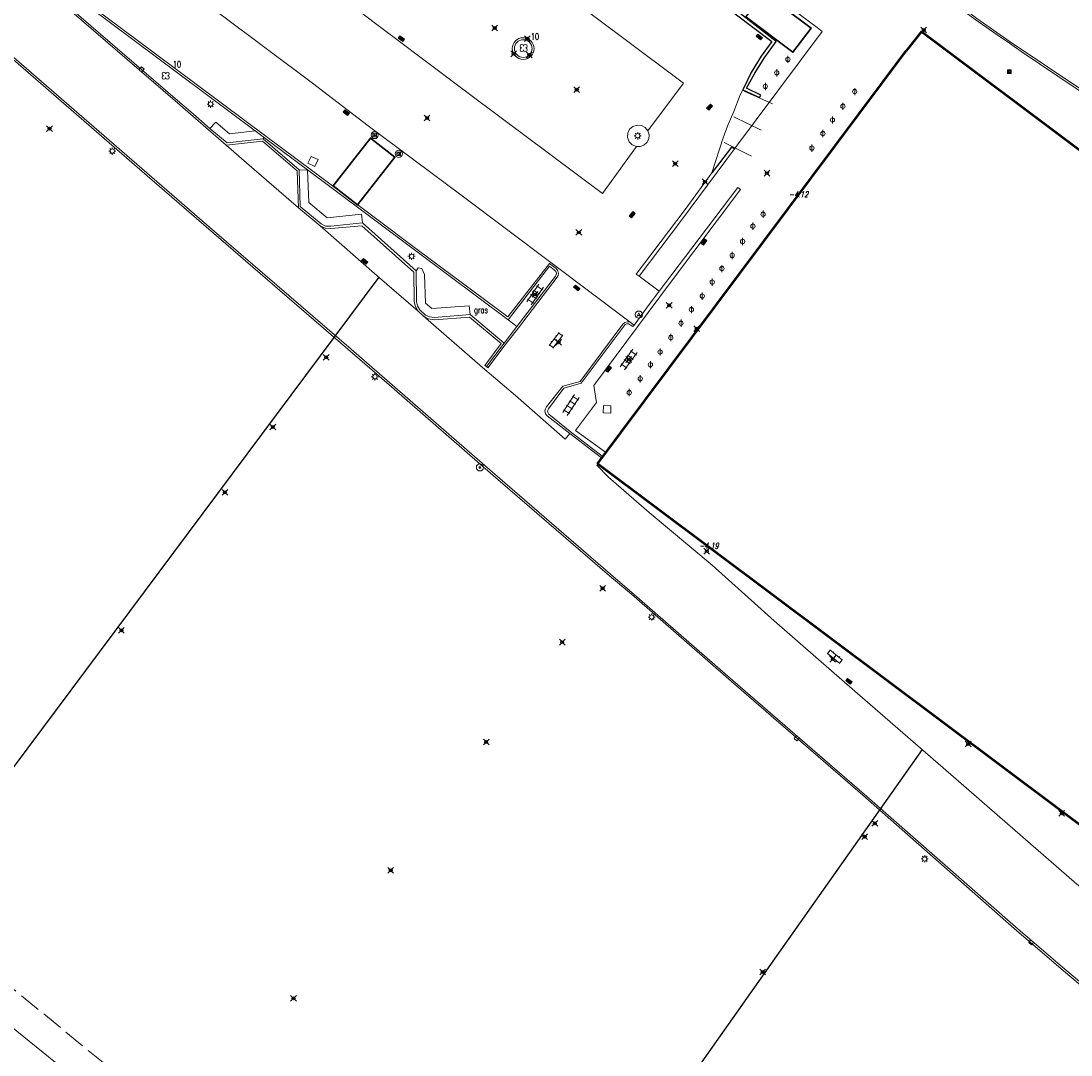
# Model space of a CAD drawing. Header units: metres. Extents: x 113132 to 113925, y 483082 to 483769.
# Tile 20 of 54: x 113411 to 113484, y 483515 to 483587. Entities that reach past the tile are written whole.
import ezdxf
from ezdxf.enums import TextEntityAlignment as Align

# ---------------------------------------------------------------- set-up
doc = ezdxf.new("R2010")
doc.units = ezdxf.units.M
doc.header["$PDMODE"] = 35
doc.header["$PDSIZE"] = 0.2
doc.linetypes.add('TALUDLIJN', pattern=[2, 1.5, -0.5])
doc.layers.add('$detailpunten', color=4, linetype='CONTINUOUS')
doc.layers.add('profiellijn_50m', color=6, linetype='CONTINUOUS')
for name, color, linetype, lineweight in [('AVBK_afvalbak', 7, 'CONTINUOUS', 18), ('BDVK_verkeersbord', 7, 'CONTINUOUS', 18), ('BOOM_boom', 7, 'CONTINUOUS', 18), ('DRPL_dorpelhoogte', 6, 'CONTINUOUS', 18), ('FTSR_fietsenrek', 7, 'CONTINUOUS', 18), ('GBGB_gevel_bijgebouw', 1, 'CONTINUOUS', 35), ('GHGB_gevel_hoofdgebouw', 1, 'CONTINUOUS', 50), ('GRAS_Grasland_overig', 7, 'CONTINUOUS', 18), ('GSAF_gasafsluiter', 7, 'CONTINUOUS', 18), ('HEKW_hek_hekwerk', 3, 'RASTERHEK', 18), ('KASF_kant_asfalt', 7, 'CONTINUOUS', 18), ('KKLI_kant_klinkers', 7, 'CONTINUOUS', 18), ('KLIN_klinkers', 7, 'CONTINUOUS', 18), ('KMUU_muur_kant', 1, 'CONTINUOUS', 25), ('KOLK_straatkolk', 7, 'CONTINUOUS', 18), ('KOVM_kant_overig_materiaal', 6, 'CONTINUOUS', 18), ('KSLT_kant_sloot', 4, 'CONTINUOUS', 18), ('KTEG_kant_tegels', 7, 'CONTINUOUS', 18), ('LNTP_lantaarnpaal', 7, 'CONTINUOUS', 18), ('PLHT_paal_hout', 7, 'CONTINUOUS', 18), ('RPUT_rioolput_inspectieput', 7, 'CONTINUOUS', 18), ('TALH_talud_hoog', 32, 'TALUDLIJN', 18), ('TGLS_tegels', 7, 'CONTINUOUS', 18), ('TKLK_trottoirkolk', 7, 'CONTINUOUS', 18)]:
    doc.layers.add(name, color=color, linetype=linetype, lineweight=lineweight)
doc.layers.add('Defpoints2', color=11, linetype='CONTINUOUS', lineweight=18, plot=False)
doc.styles.add('Romans', font='romans.shx', dxfattribs={"width": 0.7, "height": 2})
doc.styles.get("Standard").update_dxf_attribs({"font": 'romans.shx', "height": 0.9})
doc.linetypes.add('RASTERHEK', pattern='A,7,-1,[101,fgm.shx,S=0.5,R=0,X=0,Y=0],-2', length=10)

# ---------------------------------------------------------------- blocks, each defined once
blk = doc.blocks.new('LNTP-flat-2')
at = {"layer": 'LNTP_lantaarnpaal'}
for points in [[(-0.25, 0), (-0.15, 0)], [(-0.177, 0.177), (-0.106, 0.106)], [(0, 0.25), (0, 0.15)], [(0.177, 0.177), (0.106, 0.106)], [(0.25, 0), (0.15, 0)], [(-0.177, -0.177), (-0.106, -0.106)], [(0, -0.25), (0, -0.15)], [(0.177, -0.177), (0.106, -0.106)]]:
    blk.add_lwpolyline(points, dxfattribs=at)
blk.add_circle((0, 0), 0.15, dxfattribs=at)
blk = doc.blocks.new('KOLK-flat-1')
at = {"layer": 'KOLK_straatkolk'}
for p, q in [((-0.217, 0.056), (-0.085, 0.207)), ((0.085, -0.207), (-0.217, 0.056)), ((0.08, -0.136), (-0.146, 0.061)), ((0.113, -0.098), (-0.113, 0.098)), ((-0.085, 0.207), (0.217, -0.056)), ((0.146, -0.061), (-0.08, 0.136)), ((0.217, -0.056), (0.085, -0.207))]:
    blk.add_line(p, q, dxfattribs=at)
blk = doc.blocks.new('mvpnt-flat-83')
at = {"layer": '$detailpunten', "linetype": 'Continuous'}
blk.add_point((0, 0), dxfattribs=at)
blk = doc.blocks.new('mvpnt-flat-84')
at = {"layer": '$detailpunten', "linetype": 'Continuous'}
blk.add_point((0, 0), dxfattribs=at)
blk = doc.blocks.new('mvpnt-flat-85')
at = {"layer": '$detailpunten', "linetype": 'Continuous'}
blk.add_point((0, 0), dxfattribs=at)
blk = doc.blocks.new('mvpnt-flat-86')
at = {"layer": '$detailpunten', "linetype": 'Continuous'}
blk.add_point((0, 0), dxfattribs=at)
blk = doc.blocks.new('mvpnt-flat-87')
at = {"layer": '$detailpunten', "linetype": 'Continuous'}
blk.add_point((0, 0), dxfattribs=at)
blk = doc.blocks.new('mvpnt-flat-91')
at = {"layer": '$detailpunten', "linetype": 'Continuous'}
blk.add_point((0, 0), dxfattribs=at)
blk = doc.blocks.new('mvpnt-flat-92')
at = {"layer": '$detailpunten', "linetype": 'Continuous'}
blk.add_point((0, 0), dxfattribs=at)
blk = doc.blocks.new('mvpnt-flat-93')
at = {"layer": '$detailpunten', "linetype": 'Continuous'}
blk.add_point((0, 0), dxfattribs=at)
blk = doc.blocks.new('mvpnt-flat-94')
at = {"layer": '$detailpunten', "linetype": 'Continuous'}
blk.add_point((0, 0), dxfattribs=at)
blk = doc.blocks.new('mvpnt-flat-95')
at = {"layer": '$detailpunten', "linetype": 'Continuous'}
blk.add_point((0, 0), dxfattribs=at)
blk = doc.blocks.new('mvpnt-flat-96')
at = {"layer": '$detailpunten', "linetype": 'Continuous'}
blk.add_point((0, 0), dxfattribs=at)
blk = doc.blocks.new('mvpnt-flat-97')
at = {"layer": '$detailpunten', "linetype": 'Continuous'}
blk.add_point((0, 0), dxfattribs=at)
blk = doc.blocks.new('mvpnt-flat-98')
at = {"layer": '$detailpunten', "linetype": 'Continuous'}
blk.add_point((0, 0), dxfattribs=at)
blk = doc.blocks.new('mvpnt-flat-189')
at = {"layer": '$detailpunten', "linetype": 'Continuous'}
blk.add_point((0, 0), dxfattribs=at)
blk = doc.blocks.new('mvpnt-flat-190')
at = {"layer": '$detailpunten', "linetype": 'Continuous'}
blk.add_point((0, 0), dxfattribs=at)
blk = doc.blocks.new('mvpnt-flat-191')
at = {"layer": '$detailpunten', "linetype": 'Continuous'}
blk.add_point((0, 0), dxfattribs=at)
blk = doc.blocks.new('mvpnt-flat-192')
at = {"layer": '$detailpunten', "linetype": 'Continuous'}
blk.add_point((0, 0), dxfattribs=at)
blk = doc.blocks.new('mvpnt-flat-193')
at = {"layer": '$detailpunten', "linetype": 'Continuous'}
blk.add_point((0, 0), dxfattribs=at)
blk = doc.blocks.new('mvpnt-flat-194')
at = {"layer": '$detailpunten', "linetype": 'Continuous'}
blk.add_point((0, 0), dxfattribs=at)
blk = doc.blocks.new('mvpnt-flat-195')
at = {"layer": '$detailpunten', "linetype": 'Continuous'}
blk.add_point((0, 0), dxfattribs=at)
blk = doc.blocks.new('mvpnt-flat-196')
at = {"layer": '$detailpunten', "linetype": 'Continuous'}
blk.add_point((0, 0), dxfattribs=at)
blk = doc.blocks.new('mvpnt-flat-226')
at = {"layer": '$detailpunten', "linetype": 'Continuous'}
blk.add_point((0, 0), dxfattribs=at)
blk = doc.blocks.new('mvpnt-flat-227')
at = {"layer": '$detailpunten', "linetype": 'Continuous'}
blk.add_point((0, 0), dxfattribs=at)
blk = doc.blocks.new('mvpnt-flat-228')
at = {"layer": '$detailpunten', "linetype": 'Continuous'}
blk.add_point((0, 0), dxfattribs=at)
blk = doc.blocks.new('mvpnt-flat-229')
at = {"layer": '$detailpunten', "linetype": 'Continuous'}
blk.add_point((0, 0), dxfattribs=at)
blk = doc.blocks.new('mvpnt-flat-230')
at = {"layer": '$detailpunten', "linetype": 'Continuous'}
blk.add_point((0, 0), dxfattribs=at)
blk = doc.blocks.new('mvpnt-flat-231')
at = {"layer": '$detailpunten', "linetype": 'Continuous'}
blk.add_point((0, 0), dxfattribs=at)
blk = doc.blocks.new('mvpnt-flat-232')
at = {"layer": '$detailpunten', "linetype": 'Continuous'}
blk.add_point((0, 0), dxfattribs=at)
blk = doc.blocks.new('mvpnt-flat-237')
at = {"layer": '$detailpunten', "linetype": 'Continuous'}
blk.add_point((0, 0), dxfattribs=at)
blk = doc.blocks.new('mvpnt-flat-260')
at = {"layer": '$detailpunten', "linetype": 'Continuous'}
blk.add_point((0, 0), dxfattribs=at)
blk = doc.blocks.new('mvpnt-flat-261')
at = {"layer": '$detailpunten', "linetype": 'Continuous'}
blk.add_point((0, 0), dxfattribs=at)
blk = doc.blocks.new('mvpnt-flat-262')
at = {"layer": '$detailpunten', "linetype": 'Continuous'}
blk.add_point((0, 0), dxfattribs=at)
blk = doc.blocks.new('mvpnt-flat-263')
at = {"layer": '$detailpunten', "linetype": 'Continuous'}
blk.add_point((0, 0), dxfattribs=at)
blk = doc.blocks.new('KOLK-flat-2')
at = {"layer": 'KOLK_straatkolk'}
for p, q in [((-0.217, 0.053), (-0.088, 0.205)), ((0.088, -0.205), (-0.217, 0.053)), ((0.082, -0.135), (-0.147, 0.059)), ((0.115, -0.097), (-0.115, 0.097)), ((-0.088, 0.205), (0.217, -0.053)), ((0.147, -0.059), (-0.082, 0.135)), ((0.217, -0.053), (0.088, -0.205))]:
    blk.add_line(p, q, dxfattribs=at)
blk = doc.blocks.new('TKLK-flat-93')
at = {"layer": 'TKLK_trottoirkolk'}
for points in [[(-0.095, 0.08), (-0.256, -0.111)], [(-0.256, -0.111), (-0.065, -0.272)], [(-0.065, -0.272), (0.096, -0.08)]]:
    blk.add_lwpolyline(points, dxfattribs=at)
blk = doc.blocks.new('KOLK-flat-93')
at = {"layer": 'KOLK_straatkolk'}
for p, q in [((-0.218, 0.049), (-0.092, 0.204)), ((0.092, -0.204), (-0.218, 0.049)), ((0.085, -0.133), (-0.148, 0.056)), ((0.116, -0.095), (-0.116, 0.095)), ((-0.092, 0.204), (0.218, -0.049)), ((0.148, -0.056), (-0.085, 0.133)), ((0.218, -0.049), (0.092, -0.204))]:
    blk.add_line(p, q, dxfattribs=at)
blk = doc.blocks.new('KLIN-flat-25')
at = {"layer": 'KLIN_klinkers'}
for p, q in [((0.496, -0.301), (-0.4, 0.421)), ((-0.361, 0.39), (-0.172, 0.623)), ((-0.223, 0.182), (-0.176, 0.241)), ((0.684, -0.067), (-0.211, 0.655)), ((0.032, 0.458), (0.079, 0.517)), ((0.048, 0.06), (0.236, 0.294)), ((0.44, 0.129), (0.487, 0.188)), ((0.224, -0.178), (0.272, -0.12)), ((0.457, -0.269), (0.645, -0.036))]:
    blk.add_line(p, q, dxfattribs=at)
blk = doc.blocks.new('TKLK-flat-94')
at = {"layer": 'TKLK_trottoirkolk'}
for points in [[(-0.095, 0.08), (-0.256, -0.111)], [(-0.256, -0.111), (-0.065, -0.272)], [(-0.065, -0.272), (0.096, -0.08)]]:
    blk.add_lwpolyline(points, dxfattribs=at)
blk = doc.blocks.new('LNTP-flat-107')
at = {"layer": 'LNTP_lantaarnpaal'}
for points in [[(-0.25, 0), (-0.15, 0)], [(-0.177, 0.177), (-0.106, 0.106)], [(0, 0.25), (0, 0.15)], [(0.177, 0.177), (0.106, 0.106)], [(0.25, 0), (0.15, 0)], [(-0.177, -0.177), (-0.106, -0.106)], [(0, -0.25), (0, -0.15)], [(0.177, -0.177), (0.106, -0.106)]]:
    blk.add_lwpolyline(points, dxfattribs=at)
blk.add_circle((0, 0), 0.15, dxfattribs=at)
blk = doc.blocks.new('FTSR-flat-55')
at = {"layer": 'FTSR_fietsenrek'}
blk.add_lwpolyline([(0, -0.25), (0, 0.25)], dxfattribs=at)
blk.add_circle((0, 0), 0.15, dxfattribs=at)
blk = doc.blocks.new('GSAF-flat-36')
at = {"layer": 'GSAF_gasafsluiter'}
for points in [[(0.125, -0.125), (0.125, 0.125), (-0.125, 0.125), (-0.125, -0.125)], [(0, -0.125), (0.125, 0), (0, 0.125), (-0.125, 0)]]:
    blk.add_lwpolyline(points, close=True, dxfattribs=at)
at = {"layer": 'GSAF_gasafsluiter', "style": 'Romans', "width": 0.7}
blk.add_text('G', height=0.15, dxfattribs=at).set_placement((-0.058, -0.071))
blk = doc.blocks.new('FTSR-flat-87')
at = {"layer": 'FTSR_fietsenrek'}
blk.add_lwpolyline([(0, -0.25), (0, 0.25)], dxfattribs=at)
blk.add_circle((0, 0), 0.15, dxfattribs=at)
blk = doc.blocks.new('FTSR-flat-88')
at = {"layer": 'FTSR_fietsenrek'}
blk.add_lwpolyline([(0, -0.25), (0, 0.25)], dxfattribs=at)
blk.add_circle((0, 0), 0.15, dxfattribs=at)
blk = doc.blocks.new('FTSR-flat-89')
at = {"layer": 'FTSR_fietsenrek'}
blk.add_lwpolyline([(0, -0.25), (0, 0.25)], dxfattribs=at)
blk.add_circle((0, 0), 0.15, dxfattribs=at)
blk = doc.blocks.new('FTSR-flat-90')
at = {"layer": 'FTSR_fietsenrek'}
blk.add_lwpolyline([(0, -0.25), (0, 0.25)], dxfattribs=at)
blk.add_circle((0, 0), 0.15, dxfattribs=at)
blk = doc.blocks.new('FTSR-flat-91')
at = {"layer": 'FTSR_fietsenrek'}
blk.add_lwpolyline([(0, -0.25), (0, 0.25)], dxfattribs=at)
blk.add_circle((0, 0), 0.15, dxfattribs=at)
blk = doc.blocks.new('FTSR-flat-92')
at = {"layer": 'FTSR_fietsenrek'}
blk.add_lwpolyline([(0, -0.25), (0, 0.25)], dxfattribs=at)
blk.add_circle((0, 0), 0.15, dxfattribs=at)
blk = doc.blocks.new('FTSR-flat-93')
at = {"layer": 'FTSR_fietsenrek'}
blk.add_lwpolyline([(0, -0.25), (0, 0.25)], dxfattribs=at)
blk.add_circle((0, 0), 0.15, dxfattribs=at)
blk = doc.blocks.new('TGLS-flat-26')
at = {"layer": 'TGLS_tegels'}
for points in [[(-0.581, -0.51), (0.272, 0.724)], [(-0.272, -0.724), (0.581, 0.51)], [(0.312, 0.012), (-0.099, 0.296)], [(0.525, 0.321), (0.114, 0.605)], [(-0.525, -0.321), (-0.114, -0.605)], [(0.099, -0.296), (-0.312, -0.012)]]:
    blk.add_lwpolyline(points, dxfattribs=at)
blk = doc.blocks.new('KLIN-flat-26')
at = {"layer": 'KLIN_klinkers'}
for p, q in [((0.047, 0.686), (-0.648, -0.231)), ((-0.459, 0.018), (-0.519, 0.064)), ((0.286, 0.505), (-0.409, -0.412)), ((-0.062, 0.046), (-0.301, 0.227)), ((-0.142, 0.436), (-0.202, 0.482)), ((0.256, 0.465), (0.016, 0.646)), ((0.172, 0.23), (0.112, 0.275)), ((-0.379, -0.372), (-0.618, -0.191)), ((-0.175, -0.228), (-0.235, -0.183))]:
    blk.add_line(p, q, dxfattribs=at)
blk = doc.blocks.new('TGLS-flat-27')
at = {"layer": 'TGLS_tegels'}
for points in [[(-0.591, -0.498), (0.287, 0.718)], [(-0.287, -0.718), (0.591, 0.498)], [(0.312, 0.006), (-0.093, 0.298)], [(0.532, 0.31), (0.127, 0.602)], [(-0.532, -0.31), (-0.127, -0.602)], [(0.093, -0.298), (-0.312, -0.006)]]:
    blk.add_lwpolyline(points, dxfattribs=at)
blk = doc.blocks.new('TGLS-flat-28')
at = {"layer": 'TGLS_tegels'}
for points in [[(0.256, 0.729), (-0.569, -0.523)], [(0.569, 0.523), (-0.256, -0.729)], [(-0.106, 0.294), (0.312, 0.019)], [(0.518, 0.332), (0.101, 0.607)], [(-0.518, -0.332), (-0.101, -0.607)], [(-0.312, -0.019), (0.106, -0.294)]]:
    blk.add_lwpolyline(points, dxfattribs=at)
blk = doc.blocks.new('FTSR-flat-94')
at = {"layer": 'FTSR_fietsenrek'}
blk.add_lwpolyline([(0, -0.25), (0, 0.25)], dxfattribs=at)
blk.add_circle((0, 0), 0.15, dxfattribs=at)
blk = doc.blocks.new('FTSR-flat-95')
at = {"layer": 'FTSR_fietsenrek'}
blk.add_lwpolyline([(0, -0.25), (0, 0.25)], dxfattribs=at)
blk.add_circle((0, 0), 0.15, dxfattribs=at)
blk = doc.blocks.new('FTSR-flat-96')
at = {"layer": 'FTSR_fietsenrek'}
blk.add_lwpolyline([(0, -0.25), (0, 0.25)], dxfattribs=at)
blk.add_circle((0, 0), 0.15, dxfattribs=at)
blk = doc.blocks.new('FTSR-flat-97')
at = {"layer": 'FTSR_fietsenrek'}
blk.add_lwpolyline([(0, -0.25), (0, 0.25)], dxfattribs=at)
blk.add_circle((0, 0), 0.15, dxfattribs=at)
blk = doc.blocks.new('FTSR-flat-98')
at = {"layer": 'FTSR_fietsenrek'}
blk.add_lwpolyline([(0, -0.25), (0, 0.25)], dxfattribs=at)
blk.add_circle((0, 0), 0.15, dxfattribs=at)
blk = doc.blocks.new('FTSR-flat-99')
at = {"layer": 'FTSR_fietsenrek'}
blk.add_lwpolyline([(0, -0.25), (0, 0.25)], dxfattribs=at)
blk.add_circle((0, 0), 0.15, dxfattribs=at)
blk = doc.blocks.new('FTSR-flat-100')
at = {"layer": 'FTSR_fietsenrek'}
blk.add_lwpolyline([(0, -0.25), (0, 0.25)], dxfattribs=at)
blk.add_circle((0, 0), 0.15, dxfattribs=at)
blk = doc.blocks.new('FTSR-flat-101')
at = {"layer": 'FTSR_fietsenrek'}
blk.add_lwpolyline([(0, -0.25), (0, 0.25)], dxfattribs=at)
blk.add_circle((0, 0), 0.15, dxfattribs=at)
blk = doc.blocks.new('FTSR-flat-102')
at = {"layer": 'FTSR_fietsenrek'}
blk.add_lwpolyline([(0, -0.25), (0, 0.25)], dxfattribs=at)
blk.add_circle((0, 0), 0.15, dxfattribs=at)
blk = doc.blocks.new('FTSR-flat-103')
at = {"layer": 'FTSR_fietsenrek'}
blk.add_lwpolyline([(0, -0.25), (0, 0.25)], dxfattribs=at)
blk.add_circle((0, 0), 0.15, dxfattribs=at)
blk = doc.blocks.new('FTSR-flat-104')
at = {"layer": 'FTSR_fietsenrek'}
blk.add_lwpolyline([(0, -0.25), (0, 0.25)], dxfattribs=at)
blk.add_circle((0, 0), 0.15, dxfattribs=at)
blk = doc.blocks.new('FTSR-flat-105')
at = {"layer": 'FTSR_fietsenrek'}
blk.add_lwpolyline([(0, -0.25), (0, 0.25)], dxfattribs=at)
blk.add_circle((0, 0), 0.15, dxfattribs=at)
blk = doc.blocks.new('FTSR-flat-106')
at = {"layer": 'FTSR_fietsenrek'}
blk.add_lwpolyline([(0, -0.25), (0, 0.25)], dxfattribs=at)
blk.add_circle((0, 0), 0.15, dxfattribs=at)
blk = doc.blocks.new('FTSR-flat-107')
at = {"layer": 'FTSR_fietsenrek'}
blk.add_lwpolyline([(0, -0.25), (0, 0.25)], dxfattribs=at)
blk.add_circle((0, 0), 0.15, dxfattribs=at)
blk = doc.blocks.new('AVBK-flat-22')
at = {"layer": 'AVBK_afvalbak'}
for points in [[(-0.125, -0.125), (0, 0.125), (0.125, -0.125)], [(-0.087, -0.05), (0.087, -0.05)]]:
    blk.add_lwpolyline(points, dxfattribs=at)
for start, end in [(0, 180), (180, 0)]:
    blk.add_arc((0, 0), 0.25, start, end, dxfattribs=at)
blk = doc.blocks.new('KOLK-flat-98')
at = {"layer": 'KOLK_straatkolk'}
for p, q in [((-0.199, -0.101), (0.039, 0.22)), ((-0.129, -0.091), (0.049, 0.15)), ((-0.089, -0.121), (0.089, 0.121)), ((-0.049, -0.15), (0.129, 0.091)), ((0.199, 0.101), (-0.039, -0.22)), ((0.039, 0.22), (0.199, 0.101)), ((-0.039, -0.22), (-0.199, -0.101))]:
    blk.add_line(p, q, dxfattribs=at)
blk = doc.blocks.new('RPUT-flat-59')
at = {"layer": 'RPUT_rioolput_inspectieput'}
for p, q in [((-0.253, 0.272), (-0.272, -0.253)), ((0.272, 0.253), (-0.253, 0.272)), ((0.253, -0.272), (0.272, 0.253)), ((-0.272, -0.253), (0.253, -0.272))]:
    blk.add_line(p, q, dxfattribs=at)
blk = doc.blocks.new('KOLK-flat-99')
at = {"layer": 'KOLK_straatkolk'}
for p, q in [((-0.203, -0.094), (0.046, 0.219)), ((-0.132, -0.086), (0.054, 0.149)), ((-0.093, -0.117), (0.093, 0.117)), ((-0.054, -0.149), (0.132, 0.086)), ((0.203, 0.094), (-0.046, -0.219)), ((0.046, 0.219), (0.203, 0.094)), ((-0.046, -0.219), (-0.203, -0.094))]:
    blk.add_line(p, q, dxfattribs=at)
blk = doc.blocks.new('LNTP-flat-121')
at = {"layer": 'LNTP_lantaarnpaal'}
for points in [[(-0.25, 0), (-0.15, 0)], [(-0.177, 0.177), (-0.106, 0.106)], [(0, 0.25), (0, 0.15)], [(0.177, 0.177), (0.106, 0.106)], [(0.25, 0), (0.15, 0)], [(-0.177, -0.177), (-0.106, -0.106)], [(0, -0.25), (0, -0.15)], [(0.177, -0.177), (0.106, -0.106)]]:
    blk.add_lwpolyline(points, dxfattribs=at)
blk.add_circle((0, 0), 0.15, dxfattribs=at)
blk = doc.blocks.new('LNTP-flat-124')
at = {"layer": 'LNTP_lantaarnpaal'}
for points in [[(-0.25, 0), (-0.15, 0)], [(-0.177, 0.177), (-0.106, 0.106)], [(0, 0.25), (0, 0.15)], [(0.177, 0.177), (0.106, 0.106)], [(0.25, 0), (0.15, 0)], [(-0.177, -0.177), (-0.106, -0.106)], [(0, -0.25), (0, -0.15)], [(0.177, -0.177), (0.106, -0.106)]]:
    blk.add_lwpolyline(points, dxfattribs=at)
blk.add_circle((0, 0), 0.15, dxfattribs=at)
blk = doc.blocks.new('BDVK-flat-61')
at = {"layer": 'BDVK_verkeersbord'}
for points in [[(-0.062, 0), (0.062, 0)], [(-0.057, 0.025), (0.057, 0.025)], [(-0.038, 0.05), (0.038, 0.05)], [(-0.057, -0.025), (0.057, -0.025)], [(-0.038, -0.05), (0.038, -0.05)]]:
    blk.add_lwpolyline(points, dxfattribs=at)
for radius in [0.25, 0.0625]:
    blk.add_circle((0, 0), radius, dxfattribs=at)
blk = doc.blocks.new('LNTP-flat-125')
at = {"layer": 'LNTP_lantaarnpaal'}
for points in [[(-0.25, 0), (-0.15, 0)], [(-0.177, 0.177), (-0.106, 0.106)], [(0, 0.25), (0, 0.15)], [(0.177, 0.177), (0.106, 0.106)], [(0.25, 0), (0.15, 0)], [(-0.177, -0.177), (-0.106, -0.106)], [(0, -0.25), (0, -0.15)], [(0.177, -0.177), (0.106, -0.106)]]:
    blk.add_lwpolyline(points, dxfattribs=at)
blk.add_circle((0, 0), 0.15, dxfattribs=at)
blk = doc.blocks.new('LNTP-flat-126')
at = {"layer": 'LNTP_lantaarnpaal'}
for points in [[(-0.25, 0), (-0.15, 0)], [(-0.177, 0.177), (-0.106, 0.106)], [(0, 0.25), (0, 0.15)], [(0.177, 0.177), (0.106, 0.106)], [(0.25, 0), (0.15, 0)], [(-0.177, -0.177), (-0.106, -0.106)], [(0, -0.25), (0, -0.15)], [(0.177, -0.177), (0.106, -0.106)]]:
    blk.add_lwpolyline(points, dxfattribs=at)
blk.add_circle((0, 0), 0.15, dxfattribs=at)
blk = doc.blocks.new('BOOM-flat-300')
at = {"layer": 'BOOM_boom'}
for centre, start, end in [((-0.125, 0.125), 0, 270), ((-0.125, -0.125), 90, 0), ((0.125, 0.125), 270, 180), ((0.125, -0.125), 180, 90)]:
    blk.add_arc(centre, 0.125, start, end, dxfattribs=at)
at = {"layer": 'BOOM_boom', "style": 'Romans', "width": 0.7}
for tag, p in [('STAMDIAMETER', (0.5, 0.575)), ('KRUINDIAMETER', (0.5, -0.175)), ('SOORT', (0.5, -0.875))]:
    blk.add_attdef(tag, p, '', height=0.45, dxfattribs=at)
blk = doc.blocks.new('LNTP-flat-131')
at = {"layer": 'LNTP_lantaarnpaal'}
for points in [[(-0.25, 0), (-0.15, 0)], [(-0.177, 0.177), (-0.106, 0.106)], [(0, 0.25), (0, 0.15)], [(0.177, 0.177), (0.106, 0.106)], [(0.25, 0), (0.15, 0)], [(-0.177, -0.177), (-0.106, -0.106)], [(0, -0.25), (0, -0.15)], [(0.177, -0.177), (0.106, -0.106)]]:
    blk.add_lwpolyline(points, dxfattribs=at)
blk.add_circle((0, 0), 0.15, dxfattribs=at)
blk = doc.blocks.new('BOOM-flat-302')
at = {"layer": 'BOOM_boom'}
for centre, start, end in [((-0.125, 0.125), 0, 270), ((-0.125, -0.125), 90, 0), ((0.125, 0.125), 270, 180), ((0.125, -0.125), 180, 90)]:
    blk.add_arc(centre, 0.125, start, end, dxfattribs=at)
at = {"layer": 'BOOM_boom', "style": 'Romans', "width": 0.7}
for tag, p in [('STAMDIAMETER', (0.5, 0.575)), ('KRUINDIAMETER', (0.5, -0.175)), ('SOORT', (0.5, -0.875))]:
    blk.add_attdef(tag, p, '', height=0.45, dxfattribs=at)
blk = doc.blocks.new('KOLK-flat-107')
at = {"layer": 'KOLK_straatkolk'}
for p, q in [((-0.22, 0.037), (-0.102, 0.199)), ((0.102, -0.199), (-0.22, 0.037)), ((0.091, -0.129), (-0.151, 0.048)), ((0.121, -0.089), (-0.121, 0.089)), ((-0.102, 0.199), (0.22, -0.037)), ((0.151, -0.048), (-0.091, 0.129)), ((0.22, -0.037), (0.102, -0.199))]:
    blk.add_line(p, q, dxfattribs=at)
blk = doc.blocks.new('KOLK-flat-108')
at = {"layer": 'KOLK_straatkolk'}
for p, q in [((-0.209, -0.08), (0.061, 0.215)), ((0.064, 0.144), (-0.138, -0.077)), ((0.101, 0.111), (-0.101, -0.111)), ((0.138, 0.077), (-0.064, -0.144)), ((0.209, 0.08), (-0.061, -0.215)), ((0.061, 0.215), (0.209, 0.08)), ((-0.061, -0.215), (-0.209, -0.08))]:
    blk.add_line(p, q, dxfattribs=at)
blk = doc.blocks.new('KOLK-flat-109')
at = {"layer": 'KOLK_straatkolk'}
for p, q in [((-0.21, -0.077), (0.064, 0.214)), ((-0.139, -0.075), (0.066, 0.144)), ((-0.103, -0.109), (0.103, 0.109)), ((-0.066, -0.144), (0.139, 0.075)), ((0.21, 0.077), (-0.064, -0.214)), ((0.064, 0.214), (0.21, 0.077)), ((-0.064, -0.214), (-0.21, -0.077))]:
    blk.add_line(p, q, dxfattribs=at)
blk = doc.blocks.new('GRAS-flat-10')
at = {"layer": 'GRAS_Grasland_overig', "width": 0.7}
blk.add_text('gras', height=0.45, dxfattribs=at).set_placement((0, 0), align=Align.CENTER)
blk = doc.blocks.new('KOLK-flat-115')
at = {"layer": 'KOLK_straatkolk'}
for p, q in [((-0.219, 0.043), (-0.097, 0.201)), ((0.097, -0.201), (-0.219, 0.043)), ((-0.149, 0.052), (0.088, -0.131)), ((-0.119, 0.092), (0.119, -0.092)), ((-0.097, 0.201), (0.219, -0.043)), ((-0.088, 0.131), (0.149, -0.052)), ((0.219, -0.043), (0.097, -0.201))]:
    blk.add_line(p, q, dxfattribs=at)
blk = doc.blocks.new('PLHT-flat-20')
at = {"layer": 'PLHT_paal_hout'}
blk.add_lwpolyline([(-0.125, -0.125), (0.125, -0.125), (0.125, 0.125), (-0.125, 0.125), (-0.125, -0.125)], dxfattribs=at)
for radius in [0.25, 0.0625]:
    blk.add_circle((0, 0), radius, dxfattribs=at)
blk = doc.blocks.new('PLHT-flat-21')
at = {"layer": 'PLHT_paal_hout'}
blk.add_lwpolyline([(-0.125, -0.125), (0.125, -0.125), (0.125, 0.125), (-0.125, 0.125), (-0.125, -0.125)], dxfattribs=at)
for radius in [0.25, 0.0625]:
    blk.add_circle((0, 0), radius, dxfattribs=at)
blk = doc.blocks.new('KOLK-flat-116')
at = {"layer": 'KOLK_straatkolk'}
for p, q in [((-0.22, 0.042), (-0.098, 0.201)), ((0.098, -0.201), (-0.22, 0.042)), ((-0.149, 0.052), (0.089, -0.131)), ((-0.119, 0.091), (0.119, -0.091)), ((-0.098, 0.201), (0.22, -0.042)), ((-0.089, 0.131), (0.149, -0.052)), ((0.22, -0.042), (0.098, -0.201))]:
    blk.add_line(p, q, dxfattribs=at)
blk = doc.blocks.new('RPUT-flat-66')
at = {"layer": 'RPUT_rioolput_inspectieput'}
for p, q in [((-0.121, 0.351), (-0.351, -0.121)), ((0.351, 0.121), (-0.121, 0.351)), ((0.121, -0.351), (0.351, 0.121)), ((-0.351, -0.121), (0.121, -0.351))]:
    blk.add_line(p, q, dxfattribs=at)
blk = doc.blocks.new('TKLK-flat-118')
at = {"layer": 'TKLK_trottoirkolk'}
for points in [[(0.07, 0.27), (-0.094, 0.082)], [(0.258, 0.107), (0.07, 0.27)], [(0.094, -0.082), (0.258, 0.107)]]:
    blk.add_lwpolyline(points, dxfattribs=at)

msp = doc.modelspace()

# ---------------------------------------------------------------- linework, layer by layer
at = {"layer": 'Defpoints2'}
for points in [[(113427.118, 483579.014, 0), (113425.341, 483578.791, 0), (113424.391, 483579.606, 0), (113423.973, 483579.17, 0)], [(113427.675, 483578.442, 0), (113427.729, 483578.529, 0), (113427.742, 483578.549, 0)], [(113434.599, 483572.601, 0), (113434.521, 483573.196, 0), (113432.138, 483572.948, 0), (113430.863, 483574.008, 0), (113430.782, 483576.257, 0), (113430.185, 483576.291, 0)], [(113442.089, 483566.221, 0), (113442.028, 483566.82, 0), (113439.432, 483566.647, 0), (113438.988, 483567, 0), (113438.909, 483569.013, 0), (113438.738, 483569.415, 0), (113438.482, 483569.462, 0), (113438.334, 483569.257, 0)]]:
    msp.add_polyline3d(points, dxfattribs=at)
at = {"layer": 'GBGB_gevel_bijgebouw'}
for points in [[(113462.556, 483588.633), (113465.84, 483586.161), (113464.571, 483584.475), (113461.287, 483586.948), (113462.556, 483588.633)], [(113432.562, 483575.175), (113435.159, 483578.505), (113436.861, 483577.178), (113434.263, 483573.847), (113432.562, 483575.175)]]:
    msp.add_lwpolyline(points, dxfattribs=at)
at = {"layer": 'GHGB_gevel_hoofdgebouw'}
for points in [[(113473.536, 483585.923), (113516.985, 483553.371), (113496.507, 483526.023), (113491.119, 483525.773), (113450.969, 483555.831)], [(113473.536, 483585.923), (113472.462, 483584.578)], [(113450.969, 483555.831), (113472.462, 483584.578)]]:
    msp.add_lwpolyline(points, dxfattribs=at)
at = {"layer": 'HEKW_hek_hekwerk'}
for points in [[(113463.156, 483580.885, 0), (113461.19, 483581.757, 0)], [(113462.363, 483579.056, 0), (113460.458, 483579.979, 0)], [(113461.684, 483577.236, 0), (113459.784, 483578.193, 0)]]:
    msp.add_polyline3d(points, dxfattribs=at)
at = {"layer": 'KASF_kant_asfalt'}
for points in [[(113391.473, 483609.807, 0), (113391.386, 483608.554, 0), (113391.313, 483606.655, 0), (113391.669, 483604.314, 0), (113392.488, 483601.751, 0), (113393.34, 483599.959, 0), (113394.324, 483598.436, 0), (113395.728, 483596.864, 0), (113400.141, 483592.956, 0), (113407.166, 483586.826, 0), (113424.298, 483572.003, 0), (113433.803, 483563.816, 0), (113443.653, 483555.238, 0), (113451.882, 483548.131, 0), (113453.35, 483546.858, 0)], [(113443.587, 483592.332, 0), (113452.697, 483585.496, 0), (113456.95, 483582.321, 0), (113454.473, 483579.003, 0), (113454.558, 483578.726, 0), (113454.531, 483578.438, 0), (113454.397, 483578.182, 0), (113454.194, 483578.007, 0), (113453.943, 483577.916, 0), (113453.676, 483577.919, 0), (113451.323, 483574.646, 0), (113442.155, 483581.483, 0), (113433.812, 483587.753, 0)], [(113431.659, 483572.389, 0), (113430.151, 483573.637, 0), (113427.053, 483576.314, 0), (113421.547, 483581.093, 0), (113413.352, 483588.183, 0)], [(113475.667, 483588.171, 0), (113477.382, 483586.825, 0), (113479.694, 483585.212, 0), (113492.842, 483576.404, 0), (113506.923, 483566.878, 0), (113515.446, 483561.158, 0), (113516.193, 483560.609, 0), (113516.843, 483559.948, 0), (113517.379, 483559.192, 0), (113517.699, 483558.575, 0), (113517.942, 483557.924, 0), (113518.106, 483557.249, 0)], [(113424.675, 483587.14, 0), (113431.115, 483582.313, 0), (113435.008, 483579.35, 0), (113441.533, 483574.472, 0), (113447.728, 483569.832, 0), (113453.236, 483565.688, 0), (113453.515, 483565.478, 0)], [(113460.062, 483579.44, 0), (113460.464, 483580.36, 0), (113460.912, 483581.521, 0)], [(113460.912, 483581.521, 0), (113461.098, 483581.857, 0)], [(113455.269, 483567.847, 0), (113453.878, 483568.887, 0), (113453.667, 483569.03, 0), (113457.062, 483573.536, 0), (113458.939, 483576.078, 0), (113459.743, 483578.595, 0), (113460.062, 483579.44, 0)], [(113435.634, 483568.906, 0), (113431.659, 483572.389, 0)], [(113451.259, 483556.22, 0), (113451.243, 483556.232, 0), (113449.031, 483557.926, 0), (113448.713, 483557.54, 0), (113445.258, 483560.586, 0), (113442.964, 483562.537, 0), (113438.823, 483566.135, 0), (113438.474, 483566.454, 0), (113435.634, 483568.906, 0)], [(113455.269, 483567.847, 0), (113454.383, 483566.666, 0)], [(113454.383, 483566.666, 0), (113453.515, 483565.478, 0)], [(113495.146, 483524.94, 0), (113494.147, 483524.329, 0), (113491.816, 483523.807, 0), (113490.434, 483523.778, 0), (113488.657, 483524.156, 0), (113487.231, 483524.631, 0), (113485.663, 483525.511, 0), (113484.341, 483526.559, 0), (113475.049, 483534.651, 0), (113469.068, 483539.845, 0), (113463.269, 483544.883, 0), (113458.96, 483548.765, 0), (113454.562, 483552.434, 0), (113451.723, 483554.89, 0), (113450.926, 483555.738, 0), (113450.969, 483555.831, 0)], [(113495.251, 483517.441, 0), (113493.487, 483517.015, 0), (113489.323, 483517.108, 0), (113487.046, 483517.975, 0), (113485.413, 483519.04, 0), (113483.506, 483520.637, 0), (113480.083, 483523.594, 0), (113469.526, 483532.837, 0), (113460.384, 483540.748, 0), (113453.35, 483546.858, 0)]]:
    msp.add_polyline3d(points, dxfattribs=at)
at = {"layer": 'KKLI_kant_klinkers'}
for points in [[(113403.382, 483597.873, 0), (113403.41, 483597.585, 0), (113411, 483591.239, 0), (113420.191, 483584.366, 0), (113427.871, 483578.634, 0), (113432.234, 483575.386, 0), (113438.494, 483570.68, 0), (113444.722, 483566.066, 0), (113447.614, 483569.769, 0), (113448.098, 483569.413, 0), (113448.213, 483569.262, 0), (113448.253, 483569.077, 0), (113448.226, 483568.934, 0), (113448.153, 483568.808, 0), (113445.46, 483565.295, 0), (113444.547, 483564.098, 0), (113443.337, 483562.517, 0), (113443.233, 483562.595, 0), (113443.124, 483562.678, 0), (113444.255, 483564.198, 0), (113442.054, 483566.035, 0), (113439.622, 483565.852, 0), (113439.149, 483565.921, 0), (113438.823, 483566.135, 0)], [(113454.473, 483579.003, 0), (113454.285, 483579.239, 0), (113454.019, 483579.382, 0), (113453.718, 483579.41, 0), (113453.431, 483579.317, 0), (113453.203, 483579.119, 0), (113453.07, 483578.841, 0), (113453.059, 483578.534, 0), (113453.172, 483578.248, 0), (113453.39, 483578.031, 0), (113453.676, 483577.919, 0)], [(113425.104, 483578.006, 0), (113425.128, 483578.008, 0), (113426.596, 483578.164, 0)], [(113430.151, 483573.637, 0), (113430.046, 483576.211, 0), (113427.637, 483578.276, 0), (113426.596, 483578.164, 0)], [(113432.001, 483572.223, 0), (113431.659, 483572.389, 0)], [(113438.474, 483566.454, 0), (113438.282, 483566.77, 0), (113438.211, 483567.094, 0), (113438.167, 483569.173, 0), (113434.553, 483572.403, 0), (113432.401, 483572.197, 0), (113432.001, 483572.223, 0)], [(113447.472, 483559.158, 0), (113447.347, 483559.314, 0), (113447.308, 483559.511, 0), (113447.341, 483559.656, 0), (113447.422, 483559.781, 0), (113448.549, 483561.221, 0), (113449.763, 483561.549, 0), (113452.739, 483565.553, 0), (113452.868, 483565.662, 0), (113453.03, 483565.714, 0), (113453.135, 483565.713, 0), (113453.236, 483565.688, 0)], [(113447.472, 483559.158, 0), (113449.031, 483557.926, 0)]]:
    msp.add_polyline3d(points, dxfattribs=at)
msp.add_circle((113445.79, 483584.728), 0.758, dxfattribs=at)
at = {"layer": 'KMUU_muur_kant'}
for points in [[(113460.547, 483587.142, 0), (113463.102, 483585.232, 0), (113462.356, 483584.197, 0), (113461.667, 483583.069, 0), (113461.098, 483581.857, 0), (113462.258, 483581.32, 0), (113462.335, 483581.498, 0), (113461.343, 483581.975, 0), (113461.911, 483583.021, 0), (113462.578, 483584.067, 0), (113463.411, 483585.222, 0), (113460.907, 483587.167, 0), (113462.163, 483588.949, 0), (113462.532, 483588.667, 0)], [(113460.511, 483577.744, 0), (113460.304, 483577.873, 0), (113458.939, 483576.078, 0)]]:
    msp.add_polyline3d(points, dxfattribs=at)
at = {"layer": 'KOVM_kant_overig_materiaal'}
for points in [[(113410.922, 483591.128, 0), (113420.162, 483584.199, 0), (113427.118, 483579.014, 0), (113427.782, 483578.52, 0), (113432.148, 483575.279, 0), (113438.413, 483570.587, 0), (113444.751, 483565.844, 0), (113447.624, 483569.575, 0), (113447.981, 483569.297, 0), (113448.064, 483569.209, 0), (113448.103, 483569.095, 0), (113448.094, 483568.982, 0), (113448.043, 483568.881, 0), (113445.352, 483565.39, 0), (113444.458, 483564.233, 0), (113442.089, 483566.221, 0), (113439.601, 483566.001, 0), (113439.269, 483566.052, 0), (113438.987, 483566.184, 0), (113438.583, 483566.553, 0), (113438.437, 483566.812, 0), (113438.362, 483567.094, 0), (113438.334, 483569.257, 0), (113434.599, 483572.601, 0), (113432.401, 483572.366, 0), (113432.037, 483572.371, 0), (113431.734, 483572.531, 0), (113430.267, 483573.731, 0), (113430.185, 483576.291, 0), (113427.675, 483578.442, 0), (113425.185, 483578.163, 0)], [(113421.55, 483581.257, 0), (113413.512, 483588.221, 0)], [(113475.559, 483588.035, 0), (113477.266, 483586.753, 0), (113478.788, 483585.681, 0), (113479.656, 483585.098, 0), (113480.471, 483584.523, 0), (113490.748, 483577.619, 0), (113501.347, 483570.465, 0), (113510.778, 483564.065, 0), (113515.404, 483561.008, 0), (113516.018, 483560.558, 0), (113516.567, 483560.031, 0), (113517.042, 483559.436, 0), (113517.436, 483558.783, 0), (113517.74, 483558.083, 0), (113517.949, 483557.349, 0)], [(113407.063, 483586.743, 0), (113419.952, 483575.582, 0), (113428.85, 483567.881, 0), (113436.619, 483561.193, 0), (113443.711, 483555.012, 0), (113451.797, 483548.03, 0), (113453.326, 483546.748, 0)], [(113422.64, 483580.339, 0), (113421.55, 483581.257, 0)], [(113423.973, 483579.17, 0), (113422.64, 483580.339, 0)], [(113423.973, 483579.17, 0), (113425.185, 483578.163, 0)], [(113444.751, 483565.844, 0), (113445.352, 483565.39, 0)], [(113451.339, 483556.326, 0), (113451.293, 483556.362, 0), (113449.071, 483558.084, 0), (113447.584, 483559.29, 0), (113447.52, 483559.363, 0), (113447.489, 483559.455, 0), (113447.497, 483559.562, 0), (113447.549, 483559.657, 0), (113448.63, 483561.092, 0), (113449.84, 483561.446, 0), (113452.824, 483565.433, 0), (113452.898, 483565.515, 0), (113452.999, 483565.561, 0), (113453.126, 483565.558, 0), (113453.238, 483565.498, 0), (113453.421, 483565.373, 0), (113453.515, 483565.478, 0)], [(113444.458, 483564.233, 0), (113443.233, 483562.595, 0)], [(113453.326, 483546.748, 0), (113460.288, 483540.672, 0), (113469.434, 483532.754, 0), (113479.984, 483523.478, 0), (113483.421, 483520.521, 0)], [(113503.237, 483523.193, 0), (113500.202, 483520.23, 0), (113498.527, 483519.322, 0), (113495.307, 483517.307, 0), (113493.503, 483516.871, 0), (113489.295, 483516.966, 0), (113486.981, 483517.846, 0), (113485.328, 483518.925, 0), (113483.421, 483520.521, 0), (113483.413, 483520.528, 0)]]:
    msp.add_polyline3d(points, dxfattribs=at)
msp.add_circle((113445.798, 483584.736), 0.616, dxfattribs=at)
at = {"layer": 'KSLT_kant_sloot'}
msp.add_polyline3d([(113436.113, 483494.195, 0), (113421.012, 483507.836, 0), (113401.362, 483523.738, 0), (113383.23, 483539.27, 0), (113363.576, 483554.915, 0), (113331.952, 483579.23, 0), (113323.623, 483586.009, 0), (113303.914, 483600.644, 0), (113289.372, 483611.324, 0), (113272.795, 483623.835, 0), (113244.939, 483645.284, 0), (113229.603, 483657.275, 0), (113225.947, 483659.062, 0)], dxfattribs=at)
at = {"layer": 'KTEG_kant_tegels'}
for points in [[(113460.526, 483587.114, 0), (113460.547, 483587.142, 0), (113462.107, 483589.261, 0), (113464.472, 483587.531, 0), (113466.253, 483586.197, 0), (113466.611, 483585.928, 0)], [(113453.878, 483568.887, 0), (113456.823, 483572.793, 0), (113460.512, 483577.743, 0), (113466.611, 483585.928, 0)], [(113451.548, 483556.606, 0), (113451.52, 483556.626, 0), (113449.444, 483558.134, 0), (113450.9, 483560.084, 0), (113450.712, 483561.266, 0), (113456.045, 483568.455, 0), (113460.921, 483574.93, 0), (113460.728, 483575.059, 0), (113458.044, 483571.515, 0), (113455.269, 483567.847, 0)]]:
    msp.add_polyline3d(points, dxfattribs=at)
at = {"layer": 'profiellijn_50m'}
for p, q in [((113435.733, 483568.82), (113377.918, 483491.341)), ((113473.575, 483535.931), (113425.976, 483468.548))]:
    msp.add_line(p, q, dxfattribs=at)
at = {"layer": 'TALH_talud_hoog'}
msp.add_polyline3d([(113436.493, 483488.691, 0), (113438.282, 483489.055, 0), (113439.6, 483489.947, 0), (113440.468, 483491.378, 0), (113440.376, 483492.765, 0), (113439.288, 483494.213, 0), (113436.01, 483497.201, 0), (113422.859, 483508.982, 0), (113403.291, 483524.965, 0), (113384.092, 483540.975, 0), (113364.752, 483556.649, 0), (113345.115, 483572.018, 0), (113325.14, 483587.171, 0), (113305.264, 483602.329, 0), (113285.281, 483617.324, 0), (113265.334, 483632.366, 0), (113245.307, 483647.378, 0), (113227.765, 483660.199, 0), (113226.132, 483661.067, 0), (113224.651, 483661.426, 0), (113223.022, 483661.079, 0), (113222.064, 483660.246, 0), (113221.375, 483659.026, 0), (113221.275, 483658.326, 0)], dxfattribs=at)

# ---------------------------------------------------------------- block references
at = {"layer": 'Defpoints2'}
for name, p in [('mvpnt-flat-196', (113443.809, 483586.171)), ('mvpnt-flat-237', (113473.681, 483586.031)), ('KOLK-flat-107', (113437.309, 483585.417)), ('mvpnt-flat-190', (113446.08, 483585.428)), ('KOLK-flat-2', (113462.23, 483585.536)), ('mvpnt-flat-191', (113445.126, 483584.364)), ('mvpnt-flat-189', (113446.22, 483584.287)), ('FTSR-flat-89', (113464.224, 483583.981)), ('TKLK-flat-118', (113419.131, 483583.189)), ('FTSR-flat-88', (113463.448, 483583.046)), ('GSAF-flat-36', (113479.647, 483583.132)), ('FTSR-flat-87', (113462.654, 483582.096)), ('mvpnt-flat-195', (113449.518, 483581.876)), ('FTSR-flat-55', (113468.875, 483581.736)), ('LNTP-flat-126', (113424.024, 483580.864)), ('KOLK-flat-109', (113458.776, 483580.651)), ('FTSR-flat-90', (113468.056, 483580.714)), ('KOLK-flat-116', (113433.466, 483580.266)), ('mvpnt-flat-226', (113439.102, 483579.903)), ('FTSR-flat-91', (113467.324, 483579.76)), ('mvpnt-flat-83', (113412.805, 483579.159)), ('PLHT-flat-20', (113435.449, 483578.713)), ('LNTP-flat-131', (113453.768, 483578.658)), ('FTSR-flat-92', (113466.66, 483578.816)), ('LNTP-flat-124', (113417.18, 483577.593)), ('FTSR-flat-93', (113465.895, 483577.801)), ('RPUT-flat-66', (113431.154, 483576.877)), ('PLHT-flat-21', (113437.127, 483577.405)), ('mvpnt-flat-194', (113456.379, 483576.722)), ('mvpnt-flat-193', (113458.452, 483575.458)), ('mvpnt-flat-192', (113462.766, 483576.057)), ('FTSR-flat-107', (113462.494, 483573.202)), ('KOLK-flat-108', (113453.386, 483573.167)), ('mvpnt-flat-227', (113449.667, 483571.931)), ('FTSR-flat-106', (113461.793, 483572.368)), ('KOLK-flat-98', (113458.384, 483571.271)), ('FTSR-flat-105', (113461.069, 483571.301)), ('LNTP-flat-125', (113438.019, 483570.269)), ('FTSR-flat-104', (113460.344, 483570.328)), ('KOLK-flat-1', (113434.759, 483569.922)), ('FTSR-flat-103', (113459.629, 483569.414)), ('TGLS-flat-26', (113446.615, 483567.615)), ('FTSR-flat-102', (113458.961, 483568.471)), ('mvpnt-flat-232', (113446.615, 483567.615)), ('KOLK-flat-115', (113449.521, 483568.07)), ('FTSR-flat-101', (113458.261, 483567.498)), ('mvpnt-flat-228', (113455.956, 483566.854)), ('GRAS-flat-10', (113442.853, 483566.319)), ('AVBK-flat-22', (113453.843, 483566.209)), ('FTSR-flat-100', (113457.506, 483566.557)), ('FTSR-flat-99', (113456.782, 483565.61)), ('mvpnt-flat-229', (113457.878, 483565.228)), ('KLIN-flat-26', (113448.258, 483564.282)), ('FTSR-flat-98', (113456.073, 483564.613)), ('mvpnt-flat-231', (113448.258, 483564.282)), ('mvpnt-flat-84', (113432.072, 483563.232)), ('TGLS-flat-27', (113453.145, 483563.084)), ('mvpnt-flat-230', (113453.145, 483563.084)), ('FTSR-flat-97', (113455.324, 483563.608)), ('KOLK-flat-99', (113451.732, 483562.419)), ('FTSR-flat-96', (113454.655, 483562.724)), ('LNTP-flat-121', (113435.465, 483561.882)), ('FTSR-flat-95', (113453.946, 483561.746)), ('FTSR-flat-94', (113453.178, 483560.786)), ('TGLS-flat-28', (113449.117, 483559.925)), ('RPUT-flat-59', (113451.632, 483559.619)), ('mvpnt-flat-85', (113428.356, 483558.39)), ('BDVK-flat-61', (113442.779, 483555.575)), ('mvpnt-flat-86', (113425.019, 483553.84)), ('mvpnt-flat-260', (113458.577, 483549.743)), ('mvpnt-flat-95', (113451.321, 483547.162)), ('LNTP-flat-107', (113454.742, 483545.155)), ('mvpnt-flat-87', (113417.817, 483544.233)), ('mvpnt-flat-94', (113448.509, 483543.408)), ('KLIN-flat-25', (113467.35, 483542.225)), ('mvpnt-flat-261', (113467.35, 483542.225)), ('KOLK-flat-93', (113468.477, 483540.685)), ('TKLK-flat-93', (113464.907, 483536.807)), ('mvpnt-flat-93', (113443.217, 483536.455)), ('mvpnt-flat-262', (113476.778, 483536.315)), ('mvpnt-flat-263', (113483.297, 483531.486)), ('mvpnt-flat-96', (113470.279, 483530.791)), ('mvpnt-flat-97', (113469.57, 483529.868)), ('LNTP-flat-2', (113473.752, 483528.322)), ('mvpnt-flat-92', (113436.566, 483527.529)), ('TKLK-flat-94', (113481.248, 483522.618)), ('mvpnt-flat-98', (113462.473, 483520.449)), ('mvpnt-flat-91', (113429.799, 483518.611))]:
    msp.add_blockref(name, p, dxfattribs=at)
for name, p in [('BOOM-flat-302', (113445.822, 483584.776)), ('BOOM-flat-300', (113420.895, 483582.841))]:
    msp.add_blockref(name, p, dxfattribs=at).add_auto_attribs({'STAMDIAMETER': '10'})

# ---------------------------------------------------------------- texts
at = {"layer": 'DRPL_dorpelhoogte', "oblique": 15, "width": 0.7125}
for s, p in [('-4.12', (113464.955, 483574.379)), ('-4.19', (113458.719, 483549.913))]:
    msp.add_text(s, height=0.4, dxfattribs=at).set_placement(p, align=Align.CENTER)

doc.saveas('drawing.dxf')
